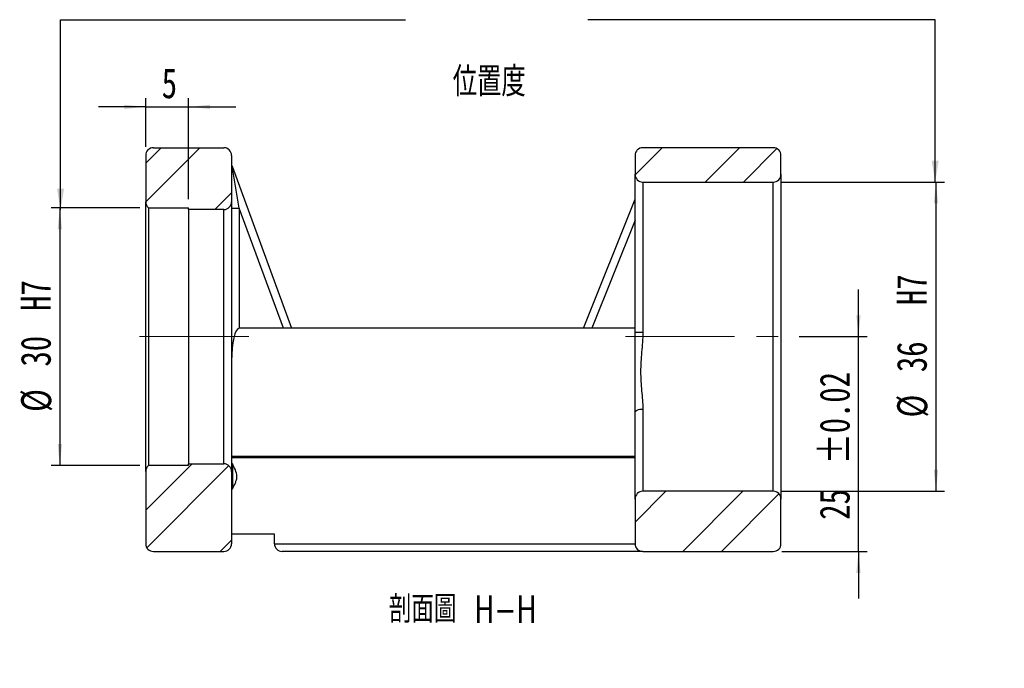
# Model space of a CAD drawing. Header units: millimetres. Extents: x 33 to 274, y 7 to 199.
# Tile 2 of 3: x 159 to 274, y 7 to 83. Entities that reach past the tile are written whole.
import ezdxf

# ---------------------------------------------------------------- set-up
doc = ezdxf.new("R2010")
doc.units = ezdxf.units.MM
doc.linetypes.add('CENTERX2', pattern=[20.32, 12.7, -2.54, 2.54, -2.54])
doc.layers.add('FORMAT', color=7, linetype='Continuous')
doc.styles.add('SLDTEXTSTYLE0', font='TXT', dxfattribs={"width": 0.75})
doc.styles.add('SLDTEXTSTYLE1', font='TXT', dxfattribs={"width": 0.75, "bigfont": 'bigfont'})
doc.dimstyles.new('SLDDIMSTYLE1', dxfattribs={"dimtxt": 0.18, "dimasz": 2.5, "dimexe": 0, "dimexo": 0.0625, "dimgap": 0, "dimtad": 0, "dimtih": 1, "dimtoh": 1, "dimdec": 0, "dimrnd": 1e-09, "dimzin": 0, "dimdsep": 46, "dimtxsty": 'Standard', "dimsah": 1, "dimcen": 0.09, "dimadec": 0, "dimazin": 0, "dimtfac": 2.5, "dimtdec": 0, "dimtofl": 0, "dimtmove": 0, "dimatfit": 3, "dimfxl": 0, "dimfrac": 2, "dimtolj": 1, "dimtzin": 0, "dimarcsym": 0})
doc.dimstyles.new('SLDDIMSTYLE2', dxfattribs={"dimtxt": 3.5, "dimasz": 2.5, "dimexe": 0, "dimexo": 0.0625, "dimgap": 0.875, "dimtad": 1, "dimrnd": 1e-09, "dimzin": 12, "dimdsep": 46, "dimtxsty": 'SLDTEXTSTYLE0', "dimsah": 1, "dimcen": 0.09, "dimadec": 0, "dimazin": 3, "dimtfac": 1, "dimtmove": 0, "dimatfit": 0, "dimfxl": 0, "dimfrac": 2, "dimtolj": 1, "dimtzin": 12, "dimarcsym": 0})
doc.dimstyles.new('SLDDIMSTYLE3', dxfattribs={"dimtxt": 3.5, "dimasz": 2.5, "dimexe": 0, "dimexo": 0.0625, "dimgap": 0.875, "dimtad": 1, "dimrnd": 1e-09, "dimzin": 12, "dimdsep": 46, "dimtxsty": 'SLDTEXTSTYLE0', "dimsah": 1, "dimcen": 0.09, "dimadec": 0, "dimazin": 3, "dimtol": 1, "dimtp": 0.02, "dimtm": 0.02, "dimtfac": 1, "dimtmove": 0, "dimatfit": 0, "dimfxl": 0, "dimfrac": 2, "dimtolj": 1, "dimarcsym": 0})
doc.dimstyles.new('SLDDIMSTYLE4', dxfattribs={"dimtxt": 3.5, "dimasz": 2.5, "dimexe": 0, "dimexo": 0.0625, "dimgap": 0.875, "dimtad": 1, "dimrnd": 1e-09, "dimzin": 12, "dimdsep": 46, "dimtxsty": 'SLDTEXTSTYLE0', "dimsah": 1, "dimcen": 0.09, "dimadec": 0, "dimazin": 3, "dimtfac": 1, "dimtofl": 0, "dimtmove": 0, "dimatfit": 3, "dimfxl": 0, "dimfrac": 2, "dimtolj": 1, "dimtzin": 12, "dimarcsym": 0})

# ---------------------------------------------------------------- blocks, each defined once
blk = doc.blocks.new('_D_1')
at = {"layer": 'FORMAT', "color": 7}
for p, q in [((173.89, 68.03), (173.89, 73.68)), ((178.89, 61.93), (178.89, 73.68)), ((173.89, 72.68), (168.39, 72.68)), ((173.89, 72.68), (178.89, 72.68)), ((178.89, 72.68), (184.39, 72.68))]:
    blk.add_line(p, q, dxfattribs=at)
for points in [[(173.89, 72.68), (171.39, 72.93), (171.39, 72.43)], [(178.89, 72.68), (181.39, 72.43), (181.39, 72.93)]]:
    blk.add_solid(points, dxfattribs=at)
at = {"layer": 'FORMAT', "color": 7, "insert": (175.76, 77.19), "char_height": 3.5, "attachment_point": 1, "style": 'SLDTEXTSTYLE0'}
blk.add_mtext('5', dxfattribs=at)
blk = doc.blocks.new('_D_2')
at = {"layer": 'FORMAT', "color": 7}
for p, q in [((173.22, 60.93), (162.89, 60.93)), ((163.89, 60.93), (163.89, 30.93)), ((173.22, 30.93), (162.89, 30.93))]:
    blk.add_line(p, q, dxfattribs=at)
for points in [[(163.89, 60.93), (163.64, 58.43), (164.14, 58.43)], [(163.89, 30.93), (164.14, 33.43), (163.64, 33.43)]]:
    blk.add_solid(points, dxfattribs=at)
at = {"layer": 'FORMAT', "color": 7, "char_height": 3.5, "attachment_point": 1, "rotation": 90, "style": 'SLDTEXTSTYLE0'}
for s, insert in [('H7', (159.33, 48.93)), ('30', (159.33, 42.45)), ('%%c', (159.38, 37.17))]:
    blk.add_mtext(s, dxfattribs=dict(at, insert=insert))
blk = doc.blocks.new('_D_3')
at = {"layer": 'FORMAT', "color": 7}
for p, q in [((256.91, 45.93), (256.91, 51.43)), ((249.99, 45.93), (257.91, 45.93)), ((256.91, 20.93), (256.91, 45.93)), ((247.99, 20.93), (257.91, 20.93)), ((256.91, 20.93), (256.91, 15.43))]:
    blk.add_line(p, q, dxfattribs=at)
for points in [[(256.91, 45.93), (257.16, 48.43), (256.66, 48.43)], [(256.91, 20.93), (256.66, 18.43), (257.16, 18.43)]]:
    blk.add_solid(points, dxfattribs=at)
at = {"layer": 'FORMAT', "color": 7, "char_height": 3.5, "attachment_point": 1, "rotation": 90, "style": 'SLDTEXTSTYLE0'}
for s, insert in [('±0.02', (252.39, 31.1)), ('25', (252.39, 24.61))]:
    blk.add_mtext(s, dxfattribs=dict(at, insert=insert))
blk = doc.blocks.new('_D_4')
at = {"layer": 'FORMAT', "color": 7}
for p, q in [((247.99, 63.93), (266.94, 63.93)), ((265.94, 63.93), (265.94, 27.93)), ((247.99, 27.93), (266.94, 27.93))]:
    blk.add_line(p, q, dxfattribs=at)
for points in [[(265.94, 63.93), (265.69, 61.43), (266.19, 61.43)], [(265.94, 27.93), (266.19, 30.43), (265.69, 30.43)]]:
    blk.add_solid(points, dxfattribs=at)
at = {"layer": 'FORMAT', "color": 7, "char_height": 3.5, "attachment_point": 1, "rotation": 90, "style": 'SLDTEXTSTYLE0'}
for s, insert in [('H7', (261.37, 49.6)), ('36', (261.37, 41.8)), ('%%c', (261.42, 36.52))]:
    blk.add_mtext(s, dxfattribs=dict(at, insert=insert))

msp = doc.modelspace()

# ---------------------------------------------------------------- hatches: boundary and pattern name
at = {"linetype": 'Continuous', "lineweight": 18}
h = msp.add_hatch(dxfattribs=at)
h.set_pattern_fill('ANSI32', angle=3e-322, style=0)
edge = h.paths.add_edge_path(flags=0)
edge.add_arc((182.99, 67.028), 0.9, 0, 90)
edge.add_line((182.99, 67.928), (174.79, 67.928))
edge.add_arc((174.79, 67.028), 0.9, 90, 180)
edge.add_line((173.89, 67.028), (173.89, 61.628))
edge.add_arc((174.79, 61.628), 0.9, 180, 231.05756)
edge.add_line((174.225, 60.928), (178.89, 60.928))
edge.add_line((178.89, 60.928), (178.89, 60.728))
edge.add_line((178.89, 60.728), (182.99, 60.728))
edge.add_arc((182.99, 61.628), 0.9, 270, 360)
edge.add_line((183.89, 61.628), (183.89, 67.028))
h = msp.add_hatch(dxfattribs=at)
h.set_pattern_fill('ANSI32', angle=3e-322, style=0)
edge = h.paths.add_edge_path(flags=0)
edge.add_arc((231.79, 67.028), 0.9, 90, 180)
edge.add_line((230.89, 67.028), (230.89, 64.828))
edge.add_arc((231.79, 64.828), 0.9, 180, 270)
edge.add_line((231.79, 63.928), (246.99, 63.928))
edge.add_arc((246.99, 64.828), 0.9, 270, 360)
edge.add_line((247.89, 64.828), (247.89, 67.028))
edge.add_arc((246.99, 67.028), 0.9, 0, 90)
edge.add_line((246.99, 67.928), (231.79, 67.928))
h = msp.add_hatch(dxfattribs=at)
h.set_pattern_fill('ANSI32', angle=3e-322, style=0)
edge = h.paths.add_edge_path(flags=0)
edge.add_arc((182.99, 21.828), 0.9, 270, 360)
edge.add_line((183.89, 21.828), (183.89, 30.228))
edge.add_arc((182.99, 30.228), 0.9, 0, 90)
edge.add_line((182.99, 31.128), (178.89, 31.128))
edge.add_line((178.89, 31.128), (178.89, 30.928))
edge.add_line((178.89, 30.928), (174.225, 30.928))
edge.add_arc((174.79, 30.228), 0.9, 128.94244, 180)
edge.add_line((173.89, 30.228), (173.89, 21.828))
edge.add_arc((174.79, 21.828), 0.9, 180, 270)
edge.add_line((174.79, 20.928), (182.99, 20.928))
h = msp.add_hatch(dxfattribs=at)
h.set_pattern_fill('ANSI32', angle=3e-322, style=0)
edge = h.paths.add_edge_path(flags=0)
edge.add_arc((231.79, 21.828), 0.9, 180, 270)
edge.add_line((231.79, 20.928), (246.99, 20.928))
edge.add_arc((246.99, 21.828), 0.9, 270, 360)
edge.add_line((247.89, 21.828), (247.89, 27.028))
edge.add_arc((246.99, 27.028), 0.9, 0, 90)
edge.add_line((246.99, 27.928), (231.79, 27.928))
edge.add_arc((231.79, 27.028), 0.9, 90, 180)
edge.add_line((230.89, 27.028), (230.89, 21.828))

# ---------------------------------------------------------------- linework, layer by layer
at = {"color": 7, "linetype": 'Continuous', "lineweight": 25}
for p, q in [((174.79, 67.928), (182.99, 67.928)), ((246.99, 67.928), (231.79, 67.928)), ((173.89, 67.028), (173.89, 61.628)), ((183.89, 67.028), (183.89, 61.628)), ((230.89, 67.028), (230.89, 64.828)), ((247.89, 64.828), (247.89, 67.028)), ((184.79, 60.881), (183.946, 65.777)), ((183.946, 65.777), (190.89, 46.928)), ((230.89, 46.466), (230.89, 64.828)), ((247.89, 64.828), (247.89, 27.028)), ((231.79, 63.928), (246.99, 63.928)), ((231.79, 63.928), (231.79, 46.441)), ((246.99, 27.928), (246.99, 63.928)), ((173.89, 30.228), (173.89, 61.628)), ((174.225, 60.928), (178.89, 60.928)), ((174.225, 60.928), (174.225, 30.928)), ((178.89, 60.728), (178.89, 60.928)), ((183.89, 61.628), (183.89, 30.228)), ((183.89, 60.881), (184.79, 60.881)), ((184.79, 60.881), (184.79, 46.928)), ((189.931, 46.928), (184.79, 60.881)), ((224.89, 46.928), (230.89, 61.928)), ((182.99, 60.728), (178.89, 60.728)), ((178.89, 60.728), (178.89, 31.128)), ((182.99, 31.128), (182.99, 60.728)), ((230.89, 59.504), (225.86, 46.928)), ((189.931, 46.928), (184.79, 46.928)), ((225.86, 46.928), (189.931, 46.928)), ((230.89, 46.928), (225.86, 46.928)), ((230.89, 37.084), (230.89, 46.466)), ((230.89, 27.028), (230.89, 37.084)), ((231.79, 37.505), (231.79, 27.928)), ((178.89, 30.928), (178.89, 31.128)), ((178.89, 31.128), (182.99, 31.128)), ((183.89, 32.029), (230.89, 32.029)), ((230.89, 31.824), (183.89, 31.824)), ((183.99, 31.127), (183.89, 31.127)), ((183.99, 31.127), (183.99, 28.2)), ((173.89, 30.228), (173.89, 21.828)), ((178.89, 30.928), (174.225, 30.928)), ((183.89, 30.228), (183.89, 21.828)), ((183.89, 28.202), (183.99, 28.202)), ((246.99, 27.928), (231.79, 27.928)), ((230.89, 27.028), (230.89, 21.828)), ((247.89, 21.828), (247.89, 27.028)), ((188.89, 22.928), (183.89, 22.928)), ((188.89, 21.828), (188.89, 22.928)), ((188.89, 21.828), (230.89, 21.828)), ((174.79, 20.928), (182.99, 20.928)), ((231.79, 20.928), (189.79, 20.928)), ((231.79, 20.928), (246.99, 20.928))]:
    msp.add_line(p, q, dxfattribs=at)
at = {"color": 7, "linetype": 'Continuous', "lineweight": 25, "flags": 128}
msp.add_lwpolyline([(230.89, 37.084), (230.908, 37.166), (230.959, 37.245), (231.042, 37.318), (231.154, 37.381), (231.29, 37.434), (231.446, 37.473), (231.615, 37.497), (231.79, 37.505)], dxfattribs=at)
at = {"color": 7, "linetype": 'Continuous', "lineweight": 25}
for centre, radius, start, end in [((174.79, 67.028), 0.9, 90, 180), ((182.99, 67.028), 0.9, 0, 90), ((231.79, 67.028), 0.9, 90, 180), ((246.99, 67.028), 0.9, 0, 90), ((184.79, 66.088), 0.9, 180, 200.22486), ((231.79, 64.828), 0.9, 180, 270), ((246.99, 64.828), 0.9, 270, 0), ((174.79, 61.628), 0.9, 180, 231.05756), ((182.99, 61.628), 0.9, 270, 0), ((231.565, 54.356), 7.919, 265.10883, 271.62687), ((182.99, 30.228), 0.9, 0, 90), ((174.79, 30.228), 0.9, 128.94244, 180), ((231.79, 27.028), 0.9, 90, 180), ((246.99, 27.028), 0.9, 0, 90), ((174.79, 21.828), 0.9, 180, 270), ((182.99, 21.828), 0.9, 270, 0), ((189.79, 21.828), 0.9, 180, 270), ((231.79, 21.828), 0.9, 180, 270), ((246.99, 21.828), 0.9, 270, 0)]:
    msp.add_arc(centre, radius, start, end, dxfattribs=at)
msp.add_ellipse((184.79, 43.071), major_axis=(0, 3.857), ratio=0.2333333, start_param=0, end_param=1.5707963, dxfattribs=at)
for points, knots in [([(231.79, 46.441), (231.79, 45.663), (231.723, 44.893), (231.628, 43.745), (231.597, 43.364), (231.552, 42.602), (231.539, 42.22), (231.538, 41.465), (231.552, 41.091), (231.596, 40.35), (231.627, 39.983), (231.723, 38.897), (231.79, 38.192), (231.79, 37.505)], [0, 0, 0, 0, 0.25, 0.25, 0.375, 0.375, 0.5, 0.5, 0.625, 0.625, 0.75, 0.75, 1, 1, 1, 1]), ([(183.99, 28.202), (184.114, 28.433), (184.234, 28.667), (184.388, 29.03), (184.434, 29.154), (184.502, 29.407), (184.523, 29.537), (184.522, 29.932), (184.436, 30.185), (184.232, 30.666), (184.113, 30.897), (183.99, 31.127)], [0, 0, 0, 0, 0.25, 0.25, 0.375, 0.375, 0.5, 0.5, 0.75, 0.75, 1, 1, 1, 1])]:
    msp.add_open_spline(points, degree=3, knots=knots, dxfattribs=at)
at = {"layer": 'FORMAT', "color": 7, "linetype": 'CENTERX2', "lineweight": 18}
for p, q in [((185.89, 45.928), (172.591, 45.928)), ((229.79, 45.928), (248.99, 45.928))]:
    msp.add_line(p, q, dxfattribs=at)

# ---------------------------------------------------------------- texts
at = {"layer": 'FORMAT', "color": 7, "insert": (209.651, 77.335), "char_height": 3.43958, "attachment_point": 1, "style": 'SLDTEXTSTYLE1'}
msp.add_mtext('\\M+188CA\\M+19275\\M+19378', dxfattribs=at)
at = {"layer": 'FORMAT', "insert": (210.778, 15.79), "char_height": 3.175, "attachment_point": 2, "style": 'SLDTEXTSTYLE1'}
msp.add_mtext('\\M+19655\\M+196CA\\M+19AA4 H-H', dxfattribs=at)

# ---------------------------------------------------------------- dimensions: what is measured, and where the dimension line sits
at = {"layer": 'FORMAT', "color": 7}
dim = msp.add_linear_dim(base=(178.89, 72.675), p1=(173.89, 67.028), p2=(178.89, 60.928), dimstyle='SLDDIMSTYLE2', dxfattribs=at)
dim.commit()
dim.dimension.update_dxf_attribs({"geometry": '_D_1', "text_midpoint": (177.053, 72.675), "dimtype": 160})
for base, p1, p2, text, dimstyle, picture, middle in [((265.936, 27.928), (246.99, 63.928), (246.99, 27.928), '%%c<>  H7', 'SLDDIMSTYLE4', '_D_4', (265.936, 45.928)), ((163.89, 30.928), (174.225, 60.928), (174.225, 30.928), '%%c<> H7', 'SLDDIMSTYLE2', '_D_2', (163.89, 45.928))]:
    dim = msp.add_linear_dim(base=base, p1=p1, p2=p2, angle=90, text=text, dimstyle=dimstyle, dxfattribs=at)
    dim.commit()
    dim.dimension.update_dxf_attribs({"geometry": picture, "text_midpoint": middle, "dimtype": 160})
dim = msp.add_linear_dim(base=(256.905, 45.928), p1=(246.99, 20.928), p2=(248.99, 45.928), angle=90, dimstyle='SLDDIMSTYLE3', dxfattribs=at)
dim.commit()
dim.dimension.update_dxf_attribs({"geometry": '_D_3', "text_midpoint": (256.905, 33.65), "dimtype": 160})

# ---------------------------------------------------------------- leaders
for points in [[(163.973, 60.676), (163.973, 82.826), (204.168, 82.826)], [(265.847, 63.928), (265.847, 82.826), (225.396, 82.826)]]:
    msp.add_leader(points, dimstyle='SLDDIMSTYLE1', dxfattribs=at)

doc.saveas('drawing.dxf')
